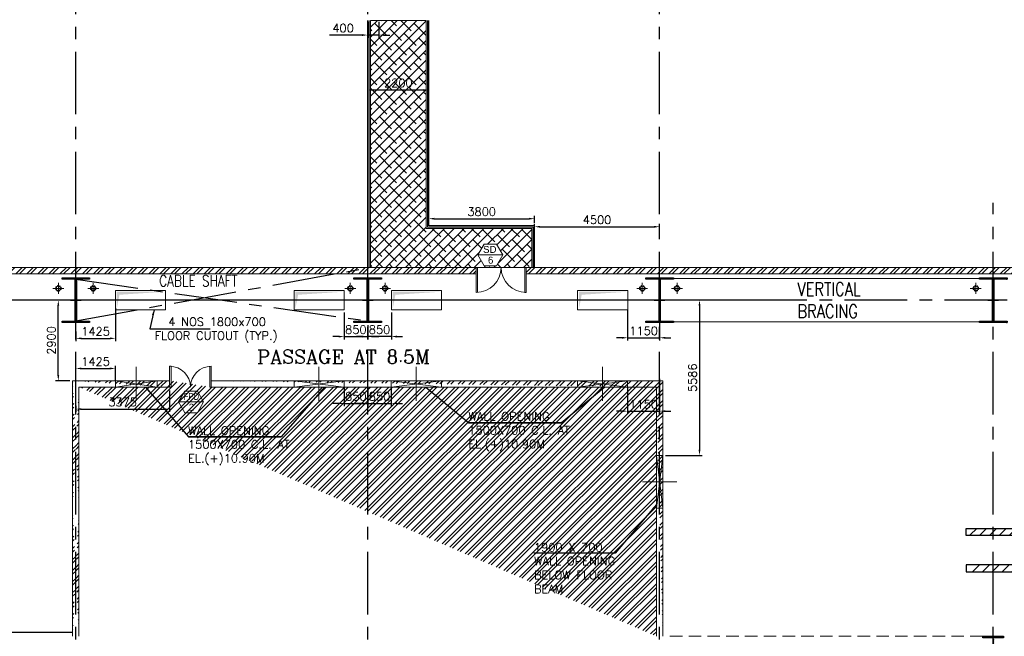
# Model space of a CAD drawing. Header units: inches. Extents: x 0 to 1544102, y 0 to 23144100.
# Tile 132 of 203: x 476558 to 511973, y 141985 to 164180. Entities that reach past the tile are written whole.
import ezdxf
from ezdxf.enums import TextEntityAlignment as Align

# ---------------------------------------------------------------- set-up
doc = ezdxf.new("R2010")
doc.units = ezdxf.units.IN
doc.header["$LTSCALE"] = 1800
doc.header["$MEASUREMENT"] = 0
for name, pattern in [('CENTER', [2, 1.25, -0.25, 0.25, -0.25]), ('CENTER2', [1.125, 0.75, -0.125, 0.125, -0.125]), ('HIDDEN', [0.375, 0.25, -0.125]), ('HIDDEN2', [0.1875, 0.125, -0.0625])]:
    doc.linetypes.add(name, pattern=pattern)
doc.layers.get('0').update_dxf_attribs({"color": 253})
for name, color, linetype in [('1', 7, 'Continuous'), ('BRACING', 1, 'HIDDEN'), ('CEN', 2, 'CENTER'), ('COL', 1, 'Continuous'), ('GRID', 251, 'CENTER'), ('REV3', 2, 'Continuous'), ('STEEL', 231, 'Continuous')]:
    doc.layers.add(name, color=color, linetype=linetype)
for name, color, linetype, lineweight in [('2CON', 1, 'Continuous', 13), ('A-CHEQUERED PLATE HATCH', 252, 'Continuous', 9), ('A-DOOR', 31, 'Continuous', 9), ('A-WIN TAG', 3, 'Continuous', 13), ('A-WIN TAG TEXT', 3, 'Continuous', 13), ('CL', 8, 'CENTER', 15), ('DIM', 4, 'Continuous', 18), ('EQPT', 8, 'HIDDEN', 9), ('EQUIP', 8, 'Continuous', 9), ('LEADER', 4, 'Continuous', 15), ('OPENING EO', 2, 'Continuous', 18), ('RAIN WATER', 6, 'Continuous', 18), ('STAIR', 2, 'Continuous', 15), ('TEXT', 3, 'Continuous', 18), ('WALL', 6, 'Continuous', 18), ('WALL HATCH', 251, 'Continuous', 13), ('WALL1', 6, 'Continuous', 18)]:
    doc.layers.add(name, color=color, linetype=linetype, lineweight=lineweight)
doc.styles.add('ROAMNS', font='ROMANS.shx')
doc.styles.add('ROMANC', font='ROMANC.SHX')
doc.styles.add('ROMANS', font='romans.shx')
doc.styles.get("Standard").update_dxf_attribs({"font": 'arial.ttf'})
doc.linetypes.add('FENCELINE1', pattern='A,0.25,-0.1,[133,ltypeshp.shx,S=0.1,R=0,X=-0.1,Y=0],-0.1,1', length=1.45)
doc.dimstyles.new('270-TA-100', dxfattribs={"dimscale": 150, "dimtxt": 400, "dimasz": 2, "dimexe": 0.75, "dimexo": 1, "dimgap": 1, "dimtad": 1, "dimdec": 0, "dimzin": 12, "dimdsep": 46, "dimtxsty": 'ROMANS', "dimcen": 0, "dimclrd": 256, "dimclre": 256, "dimclrt": 6, "dimadec": 1, "dimazin": 3, "dimtfac": 1, "dimtdec": 0, "dimtix": 1, "dimtmove": 2, "dimatfit": 0, "dimfxl": 1.25, "dimarcsym": 2})
doc.dimstyles.new('DIM INT 1', dxfattribs={"dimtxt": 300, "dimasz": 200, "dimexe": 100, "dimexo": 100, "dimgap": 100, "dimtad": 1, "dimdec": 0, "dimzin": 13, "dimdsep": 46, "dimlunit": 5, "dimtxsty": 'ROAMNS', "dimblk2": 'OBLIQUE', "dimcen": 0.09, "dimclrd": 9, "dimclre": 9, "dimclrt": 4, "dimadec": 0, "dimazin": 0, "dimtfac": 1, "dimtdec": 0, "dimtix": 1, "dimtmove": 2, "dimatfit": 3, "dimfxl": 1, "dimtolj": 1, "dimtzin": 13, "dimarcsym": 0})
pattern_1 = [(225, (9440, -2e-05), (176.7767, -176.7767), [])]
pattern_2 = [(45, (-441058.83, -169272.05), (-198.87378, 198.87378), []), (45, (-440926.25, -169272.05), (-198.87378, 198.87378), [])]

# ---------------------------------------------------------------- blocks, each defined once
blk = doc.blocks.new('C-ROW COLUMN')
at = {"layer": 'COL'}
h = blk.add_hatch(dxfattribs=at)
h.set_pattern_fill('ANSI31', color=256, scale=200, style=0)
h.set_pattern_definition([(45, (-1315.907, -6.545), (-17.6776695, 17.6776695), [])])
h.paths.add_polyline_path([(77950, 120865), (76960, 120865), (76960, 120820), (77950, 120820)])
h.paths.add_polyline_path([(77478, 120820), (77433, 120820), (77433, 119310), (77478, 119310)])
h.paths.add_polyline_path([(77950, 119310), (76960, 119310), (76960, 119265), (77950, 119265)])
at = {"layer": 'CEN'}
for p, q in [((77455, 119265), (77455, 120865)), ((77264, 120065), (77647, 120065))]:
    blk.add_line(p, q, dxfattribs=at)
at = {"layer": 'COL'}
for points in [[(76960, 120865), (77950, 120865), (77950, 120820), (76960, 120820)], [(77433, 120820), (77478, 120820), (77478, 119310), (77433, 119310)], [(76960, 119310), (77950, 119310), (77950, 119265), (76960, 119265)]]:
    blk.add_lwpolyline(points, close=True, dxfattribs=at)
blk = doc.blocks.new('*D697')
at = {"layer": 'DIM', "color": 9, "lineweight": -2, "transparency": 16777216}
for p, q in [((478095, 154085), (477847, 154085)), ((477947, 151385), (477947, 153885)), ((478361, 151185), (477847, 151185))]:
    blk.add_line(p, q, dxfattribs=at)
at = {"layer": 'DIM', "color": 9, "transparency": 16777216}
for points in [[(477913, 153885), (477980, 153885), (477947, 154085)], [(477913, 151385), (477980, 151385), (477947, 151185)]]:
    blk.add_solid(points, dxfattribs=at)
at = {"layer": 'DIM', "color": 4, "transparency": 16777216, "insert": (477697, 152635), "char_height": 300, "attachment_point": 5, "rotation": 90, "style": 'ROAMNS'}
blk.add_mtext('\\A1;2900', dxfattribs=at)
blk = doc.blocks.new('_Oblique')
at = {"color": 0, "linetype": 'ByBlock', "lineweight": -2}
blk.add_line((-0.5, -0.5), (0.5, 0.5), dxfattribs=at)
blk = doc.blocks.new('LPH-2 ARCH-R0')
at = {"layer": 'STEEL'}
h = blk.add_hatch(dxfattribs=at)
h.set_pattern_fill('ANSI31', color=256, scale=2000, angle=180, style=0)
h.set_pattern_definition(pattern_1)
h.paths.add_polyline_path([(-10889, 780), (-10889, 530), (7190, 530), (7190, 780)])
h = blk.add_hatch(dxfattribs=at)
h.set_pattern_fill('ANSI31', color=256, scale=2000, angle=180, style=0)
h.set_pattern_definition(pattern_1)
h.paths.add_polyline_path([(-10889, -529), (-10889, -779), (7190, -780), (7190, -530)])
at = {"layer": 'EQPT', "linetype": 'CENTER2'}
for p, q in [((8386, 866), (8386, 1050)), ((2345, -453), (2345, 453)), ((-1749, -305), (-1749, 305)), ((-1375, -305), (-1375, 305)), ((-300, -305), (-300, 305)), ((6500, -305), (6500, 305)), ((8725, -305), (8725, 305)), ((9440, -305), (9440, 305)), ((10025, -305), (10025, 305)), ((10657, 0), (-2929, 0)), ((8386, -866), (8386, -1050))]:
    blk.add_line(p, q, dxfattribs=at)
at = {"layer": 'EQPT', "linetype": 'CENTER2', "ltscale": 0.25}
for p, q in [((3991, -1100), (4563, 0)), ((5491, -1100), (4919, 0)), ((3991, -1030), (3991, -1170)), ((5491, -1030), (5491, -1170)), ((3921, -1100), (4061, -1100)), ((5421, -1100), (5561, -1100))]:
    blk.add_line(p, q, dxfattribs=at)
at = {"layer": 'EQUIP'}
for p, q in [((-2409, 866), (-2521, 866)), ((8850, 866), (-2409, 866)), ((-2409, -866), (-2409, 866)), ((8443, 1050), (8329, 1050)), ((8329, 866), (8329, 1050)), ((8443, 866), (8443, 1050)), ((8850, -866), (8850, 866)), ((8850, 736), (10025, 736)), ((10025, -736), (10025, 736)), ((-240, -60), (-360, 60)), ((-242, 58), (-358, -58)), ((3952, -1079), (4524, 21)), ((5530, -1079), (4958, 21)), ((6560, -60), (6440, 60)), ((6558, 58), (6442, -58)), ((8785, -60), (8665, 60)), ((8783, 58), (8667, -58)), ((10589, 230), (10422, 230)), ((10589, 230), (10589, -230)), ((10610, 214), (10589, 214)), ((10610, 214), (10610, -214)), ((4030, -1121), (4602, -21)), ((5452, -1121), (4880, -21)), ((10410, -230), (10589, -230)), ((10610, -214), (10589, -214)), ((-2409, -866), (-2520, -866)), ((-2409, -866), (8850, -866)), ((8249, -866), (8249, -1050)), ((8522, -1050), (8249, -1050)), ((8522, -866), (8522, -1050)), ((8850, -736), (10025, -736))]:
    blk.add_line(p, q, dxfattribs=at)
for centre, radius in [((2345, 0), 406), ((-1375, 0), 136), ((-300, 0), 107), ((-300, 0), 57), ((4563, 0), 44.5), ((4563, 0), 44.5), ((4919, 0), 44.5), ((4919, 0), 44.5), ((9440, 0), 228), ((3991, -1100), 44.5), ((5491, -1100), 44.5)]:
    blk.add_circle(centre, radius, dxfattribs=at)
at = {"layer": 'EQUIP', "linetype": 'HIDDEN2'}
blk.add_circle((-1749, 0), 136, dxfattribs=at)
at = {"layer": 'EQUIP'}
blk.add_arc((-1807, 0), 1122, 129.4698, 230.5454, dxfattribs=at)
blk.add_ellipse((10025, 0), major_axis=(28, 737), ratio=0.557924, start_param=3.20858, end_param=6.350172, dxfattribs=at)
at = {"layer": 'STEEL'}
for p, q in [((7190, 530), (7190, 780)), ((7190, -530), (7190, -780))]:
    blk.add_line(p, q, dxfattribs=at)
for points in [[(7190, 530), (-11029, 530), (-11029, 780), (7190, 780)], [(7190, -530), (-11029, -529), (-11029, -779), (7190, -780)]]:
    blk.add_lwpolyline(points, dxfattribs=at)
blk = doc.blocks.new('*D635')
at = {"layer": 'DIM', "color": 9, "lineweight": -2, "transparency": 16777216}
for p, q in [((489076, 161648), (489076, 161748)), ((491076, 161648), (489276, 161648)), ((491276, 161648), (491276, 161748))]:
    blk.add_line(p, q, dxfattribs=at)
at = {"layer": 'DIM', "color": 9, "transparency": 16777216}
for points in [[(489276, 161681), (489276, 161615), (489076, 161648)], [(491076, 161681), (491076, 161615), (491276, 161648)]]:
    blk.add_solid(points, dxfattribs=at)
at = {"layer": 'DIM', "color": 4, "transparency": 16777216, "insert": (490176, 161898), "char_height": 300, "attachment_point": 5, "style": 'ROAMNS'}
blk.add_mtext('\\A1;2200', dxfattribs=at)
blk = doc.blocks.new('*D636')
at = {"layer": 'DIM', "color": 9, "lineweight": -2, "transparency": 16777216}
for p, q in [((491276, 156865), (491276, 157117)), ((491476, 157017), (494876, 157017)), ((495076, 156865), (495076, 157117))]:
    blk.add_line(p, q, dxfattribs=at)
at = {"layer": 'DIM', "color": 9, "transparency": 16777216}
for points in [[(491476, 157050), (491476, 156983), (491276, 157017)], [(494876, 157050), (494876, 156983), (495076, 157017)]]:
    blk.add_solid(points, dxfattribs=at)
at = {"layer": 'DIM', "color": 4, "transparency": 16777216, "insert": (493176, 157267), "char_height": 300, "attachment_point": 5, "style": 'ROAMNS'}
blk.add_mtext('\\A1;3800', dxfattribs=at)
blk = doc.blocks.new('*D489')
at = {"layer": 'DIM', "color": 9, "lineweight": -2, "transparency": 16777216}
for p, q in [((495076, 156237), (495076, 156827)), ((495276, 156727), (499376, 156727)), ((499576, 156296), (499576, 156827))]:
    blk.add_line(p, q, dxfattribs=at)
at = {"layer": 'DIM', "color": 9, "transparency": 16777216}
for points in [[(495276, 156760), (495276, 156693), (495076, 156727)], [(499376, 156760), (499376, 156693), (499576, 156727)]]:
    blk.add_solid(points, dxfattribs=at)
at = {"layer": 'DIM', "color": 4, "transparency": 16777216, "insert": (497326, 156977), "char_height": 300, "attachment_point": 5, "style": 'ROAMNS'}
blk.add_mtext('\\A1;4500', dxfattribs=at)
blk = doc.blocks.new('M_Double-Flush - 1500 X 2100 FPD2-274474-8_50M')
at = {"layer": 'A-DOOR', "lineweight": 18}
for p, q in [((-750, 865), (-699, 865)), ((-750, 115), (-750, 865)), ((-699, 115), (-699, 865)), ((699, 115), (699, 863)), ((750, 115), (750, 865)), ((-750, 115), (-699, 115)), ((750, 115), (699, 115))]:
    blk.add_line(p, q, dxfattribs=at)
at = {"layer": 'A-DOOR'}
for centre, start, end in [((-750, 115), 0, 90), ((750, 115), 90, 180)]:
    blk.add_arc(centre, 750, start, end, dxfattribs=at)
blk = doc.blocks.new('M_Double-Flush - 2000 X 2100 SD1-275612-8_50M')
at = {"layer": 'A-DOOR', "lineweight": 18}
for p, q in [((-1000, 1115), (-949, 1115)), ((-1000, 115), (-1000, 1115)), ((-949, 115), (-949, 1115)), ((949, 115), (949, 1114)), ((1000, 115), (1000, 1115)), ((-1000, 115), (-949, 115)), ((1000, 115), (949, 115))]:
    blk.add_line(p, q, dxfattribs=at)
at = {"layer": 'A-DOOR'}
for centre, start, end in [((-1000, 115), 0, 90), ((1000, 115), 90, 180)]:
    blk.add_arc(centre, 1000, start, end, dxfattribs=at)
blk = doc.blocks.new('*D849')
at = {"layer": 'DIM', "color": 9, "lineweight": -2, "transparency": 16777216}
for p, q in [((481951, 150830), (481951, 150064)), ((478576, 150276), (478576, 150064)), ((478776, 150164), (481751, 150164))]:
    blk.add_line(p, q, dxfattribs=at)
at = {"layer": 'DIM', "color": 9, "transparency": 16777216}
for points in [[(478776, 150197), (478776, 150131), (478576, 150164)], [(481751, 150197), (481751, 150131), (481951, 150164)]]:
    blk.add_solid(points, dxfattribs=at)
at = {"layer": 'DIM', "color": 4, "transparency": 16777216, "insert": (480263, 150414), "char_height": 300, "attachment_point": 5, "style": 'ROAMNS'}
blk.add_mtext('\\A1;3375', dxfattribs=at)
blk = doc.blocks.new('*D1312')
at = {"layer": 'DIM', "color": 9, "lineweight": -2, "transparency": 16777216}
for p, q in [((489076, 164105), (489076, 163526)), ((489476, 164105), (489476, 163526)), ((488876, 163626), (487704, 163626)), ((489476, 163626), (489076, 163626)), ((489676, 163626), (489876, 163626))]:
    blk.add_line(p, q, dxfattribs=at)
at = {"layer": 'DIM', "color": 9, "transparency": 16777216}
for points in [[(488876, 163660), (488876, 163593), (489076, 163626)], [(489676, 163660), (489676, 163593), (489476, 163626)]]:
    blk.add_solid(points, dxfattribs=at)
at = {"layer": 'DIM', "color": 4, "transparency": 16777216, "insert": (488190, 163876), "char_height": 300, "attachment_point": 5, "style": 'ROAMNS'}
blk.add_mtext('\\A1;400', dxfattribs=at)
blk = doc.blocks.new('Stub column')
at = {"layer": 'COL', "linetype": 'ByBlock'}
for p, q in [((-108, 90), (-108, -90)), ((-108, 90), (-100, 90)), ((-108, 90), (-100, 90)), ((-108, 90), (-108, -90)), ((-25, 100), (-100, 100)), ((-100, 100), (-100, -100)), ((-100, 100), (-100, -100)), ((-25, 100), (-100, 100)), ((90, 108), (-90, 108)), ((-90, 100), (-90, 108)), ((-90, 100), (-90, 108)), ((-25, 100), (100, 100)), ((90, 100), (90, 108)), ((100, 100), (100, -100)), ((108, 90), (100, 90)), ((108, 90), (108, -90)), ((-108, -90), (-100, -90)), ((-108, -90), (-100, -90)), ((-100, -100), (-25, -100)), ((-100, -100), (-25, -100)), ((-90, -100), (-90, -108)), ((-90, -100), (-90, -108)), ((90, -108), (-90, -108)), ((100, -100), (-25, -100)), ((90, -100), (90, -108)), ((108, -90), (100, -90))]:
    blk.add_line(p, q, dxfattribs=at)
for points in [[(-25, -100), (-25, -97, 0.401544), (-31, -91), (-88, -88, -0.401544), (-94, -82), (-94, 82, -0.401544), (-88, 88), (-31, 91, 0.401544), (-25, 97), (-25, 100)], [(-25, -100), (-25, -97, 0.401544), (-31, -91), (-88, -88, -0.401544), (-94, -82), (-94, 82, -0.401544), (-88, 88), (-31, 91, 0.401544), (-25, 97), (-25, 100)], [(25, -100), (25, -97, -0.401544), (31, -91), (88, -88, 0.401544), (94, -82), (94, 82, 0.401544), (88, 88), (31, 91, -0.401544), (25, 97), (25, 100)]]:
    blk.add_lwpolyline(points, format="xyb", dxfattribs=at)
blk = doc.blocks.new('*D1334')
at = {"layer": 'DIM', "color": 9, "lineweight": -2, "transparency": 16777216}
for p, q in [((480001, 153792), (480001, 152609)), ((478576, 152955), (478576, 152609)), ((478776, 152709), (479801, 152709))]:
    blk.add_line(p, q, dxfattribs=at)
at = {"layer": 'DIM', "color": 9, "transparency": 16777216}
for points in [[(478776, 152743), (478776, 152676), (478576, 152709)], [(479801, 152743), (479801, 152676), (480001, 152709)]]:
    blk.add_solid(points, dxfattribs=at)
at = {"layer": 'DIM', "color": 4, "transparency": 16777216, "insert": (479288, 152959), "char_height": 300, "attachment_point": 5, "style": 'ROAMNS'}
blk.add_mtext('\\A1;1425', dxfattribs=at)
blk = doc.blocks.new('*D1335')
at = {"layer": 'DIM', "color": 9, "lineweight": -2, "transparency": 16777216}
for p, q in [((498426, 153733), (498426, 152630)), ((499576, 153673), (499576, 152630)), ((498226, 152730), (498026, 152730)), ((498426, 152730), (499576, 152730)), ((499776, 152730), (499976, 152730))]:
    blk.add_line(p, q, dxfattribs=at)
at = {"layer": 'DIM', "color": 9, "transparency": 16777216}
for points in [[(498226, 152763), (498226, 152697), (498426, 152730)], [(499776, 152763), (499776, 152697), (499576, 152730)]]:
    blk.add_solid(points, dxfattribs=at)
at = {"layer": 'DIM', "color": 4, "transparency": 16777216, "insert": (499001, 152980), "char_height": 300, "attachment_point": 5, "style": 'ROAMNS'}
blk.add_mtext('\\A1;1150', dxfattribs=at)
blk = doc.blocks.new('*D1338')
at = {"layer": 'DIM', "color": 9, "lineweight": -2, "transparency": 16777216}
for p, q in [((499576, 151249), (499576, 149990)), ((498425, 150970), (498425, 149990)), ((498225, 150090), (498025, 150090)), ((498425, 150090), (499576, 150090)), ((499776, 150090), (499976, 150090))]:
    blk.add_line(p, q, dxfattribs=at)
at = {"layer": 'DIM', "color": 9, "transparency": 16777216}
for points in [[(498225, 150123), (498225, 150056), (498425, 150090)], [(499776, 150123), (499776, 150056), (499576, 150090)]]:
    blk.add_solid(points, dxfattribs=at)
at = {"layer": 'DIM', "color": 4, "transparency": 16777216, "insert": (499001, 150340), "char_height": 300, "attachment_point": 5, "style": 'ROAMNS'}
blk.add_mtext('\\A1;1150', dxfattribs=at)
blk = doc.blocks.new('*D1339')
at = {"layer": 'DIM', "color": 9, "lineweight": -2, "transparency": 16777216}
for p, q in [((489925, 150970), (489925, 150268)), ((488876, 150368), (488676, 150368)), ((489076, 150494), (489076, 150268)), ((489076, 150368), (489925, 150368)), ((490125, 150368), (490325, 150368))]:
    blk.add_line(p, q, dxfattribs=at)
at = {"layer": 'DIM', "color": 9, "transparency": 16777216}
for points in [[(488876, 150402), (488876, 150335), (489076, 150368)], [(490125, 150402), (490125, 150335), (489925, 150368)]]:
    blk.add_solid(points, dxfattribs=at)
at = {"layer": 'DIM', "color": 4, "transparency": 16777216, "insert": (489501, 150618), "char_height": 300, "attachment_point": 5, "style": 'ROAMNS'}
blk.add_mtext('\\A1;850', dxfattribs=at)
blk = doc.blocks.new('*D1340')
at = {"layer": 'DIM', "color": 9, "lineweight": -2, "transparency": 16777216}
for p, q in [((488226, 150970), (488226, 150268)), ((489076, 150970), (489076, 150268)), ((488026, 150368), (487826, 150368)), ((488226, 150368), (489076, 150368)), ((489276, 150368), (489476, 150368))]:
    blk.add_line(p, q, dxfattribs=at)
at = {"layer": 'DIM', "color": 9, "transparency": 16777216}
for points in [[(488026, 150402), (488026, 150335), (488226, 150368)], [(489276, 150402), (489276, 150335), (489076, 150368)]]:
    blk.add_solid(points, dxfattribs=at)
at = {"layer": 'DIM', "color": 4, "transparency": 16777216, "insert": (488651, 150618), "char_height": 300, "attachment_point": 5, "style": 'ROAMNS'}
blk.add_mtext('\\A1;850', dxfattribs=at)
blk = doc.blocks.new('*D1332')
at = {"layer": 'DIM', "color": 9, "lineweight": -2, "transparency": 16777216}
for p, q in [((478576, 151117), (478576, 151725)), ((478776, 151625), (479800, 151625)), ((480000, 151170), (480000, 151725))]:
    blk.add_line(p, q, dxfattribs=at)
at = {"layer": 'DIM', "color": 9, "transparency": 16777216}
for points in [[(478776, 151659), (478776, 151592), (478576, 151625)], [(479800, 151659), (479800, 151592), (480000, 151625)]]:
    blk.add_solid(points, dxfattribs=at)
at = {"layer": 'DIM', "color": 4, "transparency": 16777216, "insert": (479288, 151875), "char_height": 300, "attachment_point": 5, "style": 'ROAMNS'}
blk.add_mtext('\\A1;1425', dxfattribs=at)
blk = doc.blocks.new('*D1365')
at = {"layer": 'DIM', "color": 9, "lineweight": -2, "transparency": 16777216}
for p, q in [((488226, 153635), (488226, 152674)), ((489076, 153185), (489076, 152674)), ((488026, 152774), (487826, 152774)), ((488226, 152774), (489076, 152774)), ((489276, 152774), (489476, 152774))]:
    blk.add_line(p, q, dxfattribs=at)
at = {"layer": 'DIM', "color": 9, "transparency": 16777216}
for points in [[(488026, 152807), (488026, 152740), (488226, 152774)], [(489276, 152807), (489276, 152740), (489076, 152774)]]:
    blk.add_solid(points, dxfattribs=at)
at = {"layer": 'DIM', "color": 4, "transparency": 16777216, "insert": (488651, 153024), "char_height": 300, "attachment_point": 5, "style": 'ROAMNS'}
blk.add_mtext('\\A1;850', dxfattribs=at)
blk = doc.blocks.new('*D1366')
at = {"layer": 'DIM', "color": 9, "lineweight": -2, "transparency": 16777216}
for p, q in [((489926, 153635), (489926, 152674)), ((489076, 153185), (489076, 152674)), ((488876, 152774), (488676, 152774)), ((489926, 152774), (489076, 152774)), ((490126, 152774), (490326, 152774))]:
    blk.add_line(p, q, dxfattribs=at)
at = {"layer": 'DIM', "color": 9, "transparency": 16777216}
for points in [[(488876, 152807), (488876, 152740), (489076, 152774)], [(490126, 152807), (490126, 152740), (489926, 152774)]]:
    blk.add_solid(points, dxfattribs=at)
at = {"layer": 'DIM', "color": 4, "transparency": 16777216, "insert": (489501, 153024), "char_height": 300, "attachment_point": 5, "style": 'ROAMNS'}
blk.add_mtext('\\A1;850', dxfattribs=at)
blk = doc.blocks.new('*D1367')
at = {"layer": 'DIM', "color": 9, "lineweight": -2, "transparency": 16777216}
for p, q in [((500960, 154085), (500910, 154085)), ((501010, 153885), (501010, 148699)), ((499791, 148499), (501110, 148499))]:
    blk.add_line(p, q, dxfattribs=at)
at = {"layer": 'DIM', "color": 9, "transparency": 16777216}
for points in [[(500976, 153885), (501043, 153885), (501010, 154085)], [(500976, 148699), (501043, 148699), (501010, 148499)]]:
    blk.add_solid(points, dxfattribs=at)
at = {"layer": 'DIM', "color": 4, "transparency": 16777216, "insert": (500760, 151292), "char_height": 300, "attachment_point": 5, "rotation": 90, "style": 'ROAMNS'}
blk.add_mtext('\\A1;5586', dxfattribs=at)
blk = doc.blocks.new('SC-01& LIFT')
at = {"layer": 'WALL HATCH'}
h = blk.add_hatch(dxfattribs=at)
h.set_pattern_fill('ANSI32', color=256, scale=750, style=0)
h.set_pattern_definition([(45, (-441713.83, -169222.05), (-198.87378, 198.87378), []), (45, (-441581.25, -169222.05), (-198.87378, 198.87378), [])])
edge = h.paths.add_edge_path()
edge.add_arc((3173, -33583100), 33587860, 89.9999019, 90.0002943, ccw=False)
edge.add_line((3230, 4760), (3230, 9000))
edge.add_line((3230, 9000), (3000, 9000))
edge.add_line((3000, 9000), (3000, 4760))
h = blk.add_hatch(dxfattribs=at)
h.set_pattern_fill('ANSI32', color=256, scale=750, style=0)
h.set_pattern_definition([(45, (-421565.83, -181789.8), (-198.87378, 198.87378), []), (45, (-421433.25, -181789.8), (-198.87378, 198.87378), [])])
h.paths.add_polyline_path([(3000, 3180), (2305, 3180), (115, 3180), (115, 3295), (3000, 3295)])
h.paths.add_polyline_path([(3000, 3295), (115, 3295), (115, 3410), (125, 3410), (3000, 3410)])
h = blk.add_hatch(dxfattribs=at)
h.set_pattern_fill('ANSI32', color=256, scale=750, style=0)
h.set_pattern_definition([(45, (-466575.8, -141084.9), (-198.87378, 198.87378), []), (45, (-466443.2, -141084.9), (-198.87378, 198.87378), [])])
h.paths.add_polyline_path([(900, 3180), (670, 3180), (670, 1280), (900, 1280)])
h = blk.add_hatch(dxfattribs=at)
h.set_pattern_fill('ANSI32', color=256, scale=750, style=0)
h.set_pattern_definition(pattern_2)
h.paths.add_polyline_path([(3230, 3180), (3000, 3180), (3000, 2663), (3230, 2663)])
h = blk.add_hatch(dxfattribs=at)
h.set_pattern_fill('ANSI32', color=256, scale=750, style=0)
h.set_pattern_definition(pattern_2)
h.paths.add_polyline_path([(3230, 1863), (3000, 1863), (3000, 1280), (3230, 1280)])
h = blk.add_hatch(dxfattribs=at)
h.set_pattern_fill('ANSI32', color=256, scale=750, style=0)
h.set_pattern_definition([(45, (-441713.83, -169272.05), (-198.87378, 198.87378), []), (45, (-441581.25, -169272.05), (-198.87378, 198.87378), [])])
h.paths.add_polyline_path([(3000, 1050), (3000, 1280), (115, 1280), (115, 1050)])
at = {"layer": 'COL'}
for points in [[(-115, 9085), (115, 9085), (115, 8855), (-115, 8855)], [(3000, 9085), (3230, 9085), (3230, 8855), (3000, 8855)], [(3000, 3410), (3230, 3410), (3230, 3180), (3000, 3180)]]:
    blk.add_lwpolyline(points, close=True, dxfattribs=at)
at = {"layer": 'REV3', "linetype": 'Continuous'}
for p, q in [((115, 1280), (-115, 1280)), ((115, 1050), (-115, 1050))]:
    blk.add_line(p, q, dxfattribs=at)
at = {"layer": 'STAIR', "linetype": 'FENCELINE1', "ltscale": 0.25}
for p, q in [((545, 8855), (545, 4605)), ((2845, 8855), (2845, 5396)), ((1645, 7605), (1645, 4605)), ((1745, 7605), (1745, 5971))]:
    blk.add_line(p, q, dxfattribs=at)
at = {"layer": 'STAIR'}
for p, q in [((595, 8805), (595, 4605)), ((2795, 8805), (595, 8805)), ((2795, 8805), (2795, 5422)), ((2795, 7605), (595, 7605)), ((1595, 7605), (1595, 4605)), ((1795, 7605), (1795, 5945)), ((1595, 7355), (595, 7355)), ((1595, 7105), (595, 7105)), ((2795, 7355), (1795, 7355)), ((2795, 7105), (1795, 7105)), ((1595, 6855), (595, 6855)), ((2795, 6855), (1795, 6855)), ((1595, 6605), (595, 6605)), ((2795, 6605), (1795, 6605)), ((1595, 6355), (595, 6355)), ((1595, 6105), (595, 6105)), ((2795, 6355), (1795, 6355)), ((2795, 6105), (1795, 6105)), ((1595, 5855), (595, 5855)), ((2845, 5396), (1745, 5971)), ((2795, 5855), (1967, 5855)), ((1595, 5605), (595, 5605)), ((1595, 5355), (595, 5355)), ((2795, 5655), (2350, 5655)), ((1595, 5105), (595, 5105)), ((1645, 4605), (545, 4605)), ((1595, 4855), (595, 4855))]:
    blk.add_line(p, q, dxfattribs=at)
at = {"layer": 'WALL'}
for p, q in [((670, 1050), (670, 3410)), ((900, 1050), (900, 3410)), ((3000, 3510), (3000, 3410)), ((3230, 3510), (3230, 3410)), ((3000, 3180), (3000, 2663)), ((3000, 2663), (3000, 3180)), ((3000, 2663), (3230, 2663)), ((3000, 1863), (3230, 1863)), ((3000, 1050), (3000, 1863))]:
    blk.add_line(p, q, dxfattribs=at)
at = {"layer": 'WALL', "flags": 128}
for points in [[(3230, 9000), (3230, 4710), (3000, 4710), (3000, 9000)], [(115, 3410), (3000, 3410)], [(3230, 3510), (3000, 3510)], [(115, 3180), (3000, 3180)], [(3000, 1280), (3000, 1863)], [(3230, 1280), (3230, 1863)], [(115, 1280), (3000, 1280)], [(115, 1050), (2870, 1050)]]:
    blk.add_lwpolyline(points, dxfattribs=at)
at = {"layer": 'WALL'}
for points in [[(-115, 1280), (-115, 1050), (3230, 1050), (3230, 3180)], [(-115, 1280), (-115, 1050)], [(115, 1280), (115, 1050)]]:
    blk.add_lwpolyline(points, dxfattribs=at)
at = {"layer": 'COL', "xscale": -1, "rotation": 180}
for p in [(0, 8970), (3115, 8970), (0, 3295), (785, 3295), (3115, 3295), (785, 1165), (3115, 1165)]:
    blk.add_blockref('Stub column', p, dxfattribs=at)
at = {"layer": 'COL'}
blk.add_blockref('Stub column', (0, 1165), dxfattribs=at)
at = {"layer": 'TEXT', "linetype": 'CENTER', "style": 'ROMANC'}
for s, height, p in [('UP', 300, (2150, 6467, -1000)), ('UP', 300, (888, 4691, -1000)), ('LIFT', 300, (1493, 2644)), ('2100X1900', 200, (1204, 2307)), ('(INT.CLEAR SIZE)', 150, (913, 2036))]:
    blk.add_text(s, height=height, dxfattribs=at).set_placement(p)
at = {"layer": 'LEADER'}
for points in [[(2182, 6050), (2182, 6855)], [(848, 5478), (848, 4605)]]:
    blk.add_leader(points, dimstyle='270-TA-100', dxfattribs=at)

msp = doc.modelspace()

# ---------------------------------------------------------------- hatches: boundary and pattern name
at = {"layer": 'A-CHEQUERED PLATE HATCH', "linetype": 'Continuous'}
h = msp.add_hatch(dxfattribs=at)
h.set_pattern_fill('ANSI38', color=256, scale=2000, angle=180, style=0)
h.paths.add_polyline_path([(489175.79, 164154.89), (491175.79, 164154.89), (491175.79, 156664.89), (494975.79, 156664.89), (494975.79, 155264.89), (489175.79, 155264.89)])
h.paths.add_polyline_path([(493261.7, 156100.19), (493036.7, 155710.48), (493261.7, 155320.77), (493711.7, 155320.77), (493936.7, 155710.48), (493711.7, 156100.19)], flags=16)
at = {"layer": 'COL'}
h = msp.add_hatch(dxfattribs=at)
h.set_pattern_fill('ANSI31', color=256, scale=200, style=0)
h.set_pattern_definition([(45, (495633.615, 118199.03), (-17.67767, 17.67767), [])])
h.paths.add_polyline_path([(511205.79, 140234.89), (511945.79, 140234.89), (511945.79, 140184.89), (511205.79, 140184.89)])
h.paths.add_polyline_path([(511559.79, 141934.89), (511591.79, 141934.89), (511591.79, 140234.89), (511559.79, 140234.89)])
h.paths.add_polyline_path([(511205.79, 141984.89), (511945.79, 141984.89), (511945.79, 141934.89), (511205.79, 141934.89)])
at = {"layer": 'WALL HATCH'}
h = msp.add_hatch(dxfattribs=at)
h.set_pattern_fill('ANSI32', color=256, scale=750, style=0)
h.paths.add_polyline_path([(470765.79, 155034.89), (470765.79, 155264.89), (469265.79, 155264.89), (469265.79, 155034.89)])
h.paths.add_polyline_path([(471365.79, 155264.89), (471365.79, 155034.89), (478575.79, 155034.89), (478575.79, 155264.89)])
h = msp.add_hatch(dxfattribs=at)
h.set_pattern_fill('ANSI32', color=256, scale=750, style=0)
h.set_pattern_definition([(45, (24861.96, -28052.16), (-198.87378, 198.87378), []), (45, (24994.54, -28052.16), (-198.87378, 198.87378), [])])
h.paths.add_polyline_path([(492975.79, 155034.89), (492975.79, 155264.89), (478575.79, 155264.89), (478575.79, 155034.89)])
h.paths.add_polyline_path([(527575.79, 155034.89), (527575.79, 155264.89), (494775.79, 155264.89), (494775.79, 155034.89)])
h.paths.add_polyline_path([(528775.79, 155264.89), (528775.79, 155034.89), (553302.26, 155034.89), (553302.26, 155264.89)])
h = msp.add_hatch(dxfattribs=at)
h.set_pattern_fill('ANSI32', color=256, scale=750, style=0)
edge = h.paths.add_edge_path()
edge.add_line((478690.79, 150954.89), (481950.79, 150955.46))
edge.add_line((478460.79, 151184.89), (481950.79, 151184.89))
edge.add_line((483450.79, 150955.46), (499460.79, 150954.89))
edge.add_line((483450.79, 151184.89), (499690.79, 151184.89))
edge.add_line((499690.79, 151184.89), (499690.79, 141984.89))
edge.add_line((499460.79, 150954.89), (499460.79, 141984.89))
h = msp.add_hatch(dxfattribs=at)
h.set_pattern_fill('ANSI32', color=256, scale=750, style=0)
edge = h.paths.add_edge_path()
edge.add_line((478690.79, 150954.89), (478690.79, 146620.07))
edge.add_line((478460.79, 151184.89), (478460.79, 146620.07))
h = msp.add_hatch(dxfattribs=at)
h.set_pattern_fill('ANSI32', color=256, scale=750, style=0)
edge = h.paths.add_edge_path()
edge.add_line((478690.79, 146592.35), (478690.79, 141984.89))
edge.add_line((478460.79, 146584.89), (478460.79, 141984.89))

# ---------------------------------------------------------------- linework, layer by layer
for p, q in [((478575.79, 153054.89), (478575.79, 153284.89)), ((511575.79, 140184.89), (511575.79, 141984.89))]:
    msp.add_line(p, q)
at = {"layer": '1'}
msp.add_line((469805.79, 142134.89), (478460.79, 142134.89), dxfattribs=at)
at = {"layer": '2CON'}
for p, q in [((493936.7, 155710.48), (493036.7, 155710.48)), ((483172.96, 150419.41), (482272.96, 150419.41))]:
    msp.add_line(p, q, dxfattribs=at)
at = {"layer": 'A-CHEQUERED PLATE HATCH', "linetype": 'Continuous'}
msp.add_lwpolyline([(489175.79, 164154.89), (491175.79, 164154.89), (491175.79, 156664.89), (494975.79, 156664.89), (494975.79, 155264.89), (489175.79, 155264.89)], close=True, dxfattribs=at)
at = {"layer": 'A-WIN TAG'}
for points in [[(493261.7, 156100.19), (493036.7, 155710.48), (493261.7, 155320.77), (493711.7, 155320.77), (493936.7, 155710.48), (493711.7, 156100.19)], [(482497.96, 150809.12), (482272.96, 150419.41), (482497.96, 150029.7), (482947.96, 150029.7), (483172.96, 150419.41), (482947.96, 150809.12)]]:
    msp.add_lwpolyline(points, close=True, dxfattribs=at)
at = {"layer": 'BRACING', "const_width": 40}
for points in [[(500082.11, 154862.39), (511070.93, 154862.39)], [(500087.44, 153307.39), (511068.33, 153307.39)]]:
    msp.add_lwpolyline(points, dxfattribs=at)
at = {"layer": 'CEN'}
for p, q in [((478575.79, 153334.89), (489075.79, 155244.89)), ((478575.79, 154834.89), (489075.79, 153334.89)), ((511575.79, 140184.89), (511575.79, 141984.89))]:
    msp.add_line(p, q, dxfattribs=at)
at = {"layer": 'CL'}
for p, q in [((480750.48, 150454.89), (480750.48, 151684.89)), ((487321.23, 150454.89), (487321.23, 151684.89)), ((490820.36, 150454.89), (490820.36, 151684.89)), ((497525.36, 150454.89), (497525.36, 151684.89)), ((500190.79, 147548.7), (498960.79, 147548.7))]:
    msp.add_line(p, q, dxfattribs=at)
at = {"layer": 'COL'}
msp.add_lwpolyline([(511205.79, 141984.89), (511945.79, 141984.89), (511945.79, 141934.89), (511205.79, 141934.89)], close=True, dxfattribs=at)
at = {"layer": 'EQPT'}
msp.add_line((499945.79, 141984.89), (511205.79, 141984.89), dxfattribs=at)
at = {"layer": 'GRID'}
for p, q in [((478575.79, 103174.13), (478575.79, 178888.49)), ((489075.79, 103174.13), (489075.79, 178888.49)), ((499575.79, 103174.13), (499575.79, 178888.49)), ((511575.79, 103174.13), (511575.79, 157584.89)), ((594875.79, 154084.89), (459775.79, 154084.89)), ((503075.79, 154084.89), (473776.64, 154084.89))]:
    msp.add_line(p, q, dxfattribs=at)
at = {"layer": 'OPENING EO'}
for p, q in [((480000.48, 151184.89), (480000.48, 150954.89)), ((480000.48, 151184.89), (481500.48, 150954.89)), ((481500.48, 151184.89), (480000.48, 150954.89)), ((480054.48, 151184.89), (480054.48, 151184.89)), ((480054.48, 151184.89), (480054.48, 151184.89)), ((481500.48, 151184.89), (481500.48, 150954.89)), ((486426.23, 151184.89), (486426.23, 150954.89)), ((486426.23, 151184.89), (488216.23, 150954.89)), ((488216.23, 151184.89), (486426.23, 150954.89)), ((488226.23, 151184.89), (488226.23, 150954.89)), ((489925.36, 151184.89), (489925.36, 150954.89)), ((489925.36, 151184.89), (491715.36, 150954.89)), ((491715.36, 151184.89), (489925.36, 150954.89)), ((491725.36, 151184.89), (491725.36, 150954.89)), ((496625.36, 151184.89), (496625.36, 150954.89)), ((496625.36, 151184.89), (496625.36, 150954.89)), ((496625.36, 151184.89), (498425.36, 150954.89)), ((498425.36, 151184.89), (496625.36, 150954.89)), ((498425.36, 151184.89), (498425.36, 150954.89)), ((498425.36, 151184.89), (498425.36, 150954.89)), ((499460.79, 146598.7), (499690.79, 148498.7)), ((499460.79, 148498.7), (499690.79, 146598.7)), ((499460.79, 148498.7), (499690.79, 148498.7)), ((499460.79, 146598.7), (499690.79, 146598.7))]:
    msp.add_line(p, q, dxfattribs=at)
for points in [[(481800.62, 153734.89), (480000.62, 153734.89), (480000.62, 154434.89), (481800.62, 154434.89)], [(486425.88, 153734.89), (488225.88, 153734.89), (488225.88, 154434.89), (486425.88, 154434.89)], [(491726.03, 153734.89), (489926.03, 153734.89), (489926.03, 154434.89), (491726.03, 154434.89)], [(496626.28, 153734.89), (498426.28, 153734.89), (498426.28, 154434.89), (496626.28, 154434.89)]]:
    msp.add_lwpolyline(points, close=True, dxfattribs=at)
at = {"layer": 'OPENING EO', "color": 5}
for points in [[(481750.62, 154384.89), (480050.62, 154384.89), (480147.46, 154279.25), (480050.62, 153784.89)], [(488175.88, 154384.89), (486475.88, 154384.89), (486572.71, 154279.25), (486475.88, 153784.89)], [(491676.03, 154384.89), (489976.03, 154384.89), (490072.86, 154279.25), (489976.03, 153784.89)], [(498376.28, 154384.89), (496676.28, 154384.89), (496773.11, 154279.25), (496676.28, 153784.89)]]:
    msp.add_solid(points, dxfattribs=at)
at = {"layer": 'RAIN WATER', "linetype": 'CENTER2', "ltscale": 0.05}
for p, q in [((477750.79, 154509.89), (478150.79, 154509.89)), ((477950.79, 154309.89), (477950.79, 154709.89)), ((479400.79, 154509.89), (479000.79, 154509.89)), ((479200.79, 154309.89), (479200.79, 154709.89)), ((488250.79, 154509.89), (488650.79, 154509.89)), ((488450.79, 154309.89), (488450.79, 154709.89)), ((489900.79, 154509.89), (489500.79, 154509.89)), ((489700.79, 154309.89), (489700.79, 154709.89)), ((498750.79, 154509.89), (499150.79, 154509.89)), ((498950.79, 154309.89), (498950.79, 154709.89)), ((500400.79, 154509.89), (500000.79, 154509.89)), ((500200.79, 154309.89), (500200.79, 154709.89)), ((510750.79, 154509.89), (511150.79, 154509.89)), ((510950.79, 154309.89), (510950.79, 154709.89))]:
    msp.add_line(p, q, dxfattribs=at)
at = {"layer": 'RAIN WATER', "linetype": 'HIDDEN2', "ltscale": 0.25}
for centre in [(477950.79, 154509.89), (479200.79, 154509.89), (488450.79, 154509.89), (489700.79, 154509.89), (498950.79, 154509.89), (500200.79, 154509.89), (510950.79, 154509.89)]:
    msp.add_circle(centre, 100, dxfattribs=at)
at = {"layer": 'RAIN WATER', "ltscale": 0.25}
for centre in [(477950.79, 154509.89), (479200.79, 154509.89), (488450.79, 154509.89), (489700.79, 154509.89), (498950.79, 154509.89), (500200.79, 154509.89), (510950.79, 154509.89)]:
    msp.add_circle(centre, 75, dxfattribs=at)
at = {"layer": 'STAIR', "linetype": 'FENCELINE1', "ltscale": 0.25}
for p, q in [((489125.79, 155264.89), (489125.79, 164154.89)), ((491225.79, 156714.89), (491225.79, 164154.89)), ((495025.79, 156714.89), (491225.79, 156714.89)), ((495025.79, 155264.89), (495025.79, 156714.89))]:
    msp.add_line(p, q, dxfattribs=at)
at = {"layer": 'STEEL'}
for p, q in [((489075.79, 155264.89), (489075.79, 164154.89)), ((491275.79, 156764.89), (491275.79, 164154.89)), ((495075.79, 156764.89), (491275.79, 156764.89)), ((495075.79, 155264.89), (495075.79, 156764.89))]:
    msp.add_line(p, q, dxfattribs=at)
at = {"layer": 'WALL'}
for p, q in [((478460.79, 151184.89), (481950.79, 151184.89)), ((478460.79, 151184.89), (478460.79, 141984.89)), ((478690.79, 150954.89), (481950.79, 150954.89)), ((478690.79, 150954.89), (478690.79, 141984.89)), ((481950.79, 150954.89), (481950.79, 151184.89)), ((483450.79, 151184.89), (499690.79, 151184.89)), ((483450.79, 150954.89), (483450.79, 151184.89)), ((483450.79, 150954.89), (499460.79, 150954.89)), ((499460.79, 150954.89), (499460.79, 141984.89)), ((499690.79, 151184.89), (499690.79, 141984.89))]:
    msp.add_line(p, q, dxfattribs=at)
at = {"layer": 'WALL1'}
for p, q in [((492975.79, 156764.89), (491275.79, 156764.89)), ((492975.79, 155264.89), (465800.79, 155264.89)), ((492975.79, 155264.89), (492975.79, 155034.89)), ((494775.79, 155264.89), (494775.79, 155034.89)), ((527575.79, 155264.89), (494775.79, 155264.89)), ((492975.79, 155034.89), (466030.79, 155034.89)), ((527575.79, 155034.89), (494775.79, 155034.89))]:
    msp.add_line(p, q, dxfattribs=at)

# ---------------------------------------------------------------- block references
for p in [(401120.35, 34019.74), (411620.35, 34019.74), (422120.35, 34019.74), (434120.35, 34019.74)]:
    msp.add_blockref('C-ROW COLUMN', p)
at = {"layer": 'A-DOOR'}
for name, p in [('SC-01& LIFT', (466575.79, 141084.89)), ('M_Double-Flush - 1500 X 2100 FPD2-274474-8_50M', (482700.79, 150840.46))]:
    msp.add_blockref(name, p, dxfattribs=at)
at = {"layer": 'A-DOOR', "xscale": 0.9, "yscale": 0.9, "zscale": 0.9, "rotation": 180}
msp.add_blockref('M_Double-Flush - 2000 X 2100 SD1-275612-8_50M', (493875.79, 155368.39), dxfattribs=at)
at = {"layer": 'EQUIP'}
msp.add_blockref('LPH-2 ARCH-R0', (521635.79, 145084.89), dxfattribs=at)

# ---------------------------------------------------------------- texts
at = {"layer": 'A-WIN TAG TEXT'}
for s, p in [('SD', (493467, 155910.42)), ('6', (493498.29, 155524.61)), ('2', (482734.55, 150233.54))]:
    msp.add_text(s, height=250, dxfattribs=at).set_placement(p, align=Align.MIDDLE)
at = {"layer": 'A-WIN TAG TEXT', "width": 0.8}
msp.add_text('FPD', height=250, dxfattribs=at).set_placement((482734.31, 150619.35), align=Align.MIDDLE)
at = {"layer": 'OPENING EO', "color": 3, "char_height": 300, "attachment_point": 1, "style": 'ROMANS'}
for s, insert, width in [('\\pi804.11;4 NOS 1800x700 \\P\\pi311.26;FLOOR CUTOUT (TYP.) ', (481099.45, 153456.06), 5565.3721), ('WALL OPENING 1500X700 C.L. AT EL.(+)10.90M', (492694.96, 150052.34), 4429.717), ('WALL OPENING 1500X700 C.L. AT EL.(+)10.90M', (482612.46, 149540.84), 4429.717), ('1900 X 700 WALL OPENING BELOW FLOOR BEAM', (495056.19, 145340.86), 3458)]:
    msp.add_mtext(s, dxfattribs=dict(at, insert=insert, width=width))
at = {"layer": 'TEXT', "style": 'ROMANS', "width": 0.8}
msp.add_text('CABLE SHAFT', height=400, dxfattribs=at).set_placement((481574.51, 154578.43))
at = {"layer": 'TEXT', "style": 'ROMANC'}
msp.add_text('PASSAGE AT 8.5M', height=500, dxfattribs=at).set_placement((485097.06, 151799.37))
at = {"layer": 'TEXT', "insert": (504533.81, 154724.89), "char_height": 480, "width": 2515.419, "attachment_point": 1, "style": 'ROMANS'}
msp.add_mtext('{\\W0.8;VERTICAL BRACING}', dxfattribs=at)

# ---------------------------------------------------------------- dimensions: what is measured, and where the dimension line sits
at = {"layer": 'DIM'}
dim = msp.add_linear_dim(base=(489075.79, 163626.18), p1=(489475.79, 164204.89), p2=(489075.79, 164204.89), dimstyle='DIM INT 1', override={"dimtmove": 0}, dxfattribs=at)
dim.commit()
dim.dimension.update_dxf_attribs({"geometry": '*D1312', "text_midpoint": (488190.08, 163626.18), "dimtype": 160})
for base, p1, p2, picture, middle in [((489075.79, 161647.96), (491275.79, 161547.96), (489075.79, 161547.96), '*D635', (490175.79, 161897.96)), ((495075.79, 157016.73), (491275.79, 156764.89), (495075.79, 156764.89), '*D636', (493175.79, 157266.73)), ((499575.79, 156726.73), (495075.79, 156137.21), (499575.79, 156195.69), '*D489', (497325.79, 156976.73)), ((480000.62, 152709.31), (478575.79, 153054.89), (480000.62, 153891.68), '*D1334', (479288.21, 152959.31)), ((480000.48, 151625.34), (478575.79, 151016.93), (480000.48, 151069.89), '*D1332', (479288.14, 151875.34)), ((499575.79, 150089.5), (498425.36, 151069.89), (499575.79, 151349.41), '*D1338', (499000.58, 150339.5)), ((481950.79, 150164.06), (478575.79, 150376.2), (481950.79, 150929.89), '*D849', (480263.29, 150414.06)), ((489075.79, 150368.44), (488226.23, 151069.89), (489075.79, 151069.89), '*D1340', (488651.01, 150618.44)), ((489925.36, 150368.44), (489075.79, 150594.27), (489925.36, 151069.89), '*D1339', (489500.58, 150618.44))]:
    dim = msp.add_linear_dim(base=base, p1=p1, p2=p2, dimstyle='DIM INT 1', dxfattribs=at)
    dim.commit()
    dim.dimension.update_dxf_attribs({"geometry": picture, "text_midpoint": middle})
for base, p1, p2, picture, middle in [((477946.62, 154084.89), (478460.79, 151184.89), (478195.21, 154084.89), '*D697', (477696.62, 152634.89)), ((501009.52, 148498.7), (501059.51, 154084.89), (499690.79, 148498.7), '*D1367', (500759.52, 151291.79))]:
    dim = msp.add_linear_dim(base=base, p1=p1, p2=p2, angle=90, dimstyle='DIM INT 1', dxfattribs=at)
    dim.commit()
    dim.dimension.update_dxf_attribs({"geometry": picture, "text_midpoint": middle})
for base, p1, p2, picture, middle in [((489075.79, 152773.54), (488225.88, 153734.89), (489075.79, 153284.89), '*D1365', (488650.83, 153023.54)), ((489075.79, 152773.54), (489926.03, 153734.89), (489075.79, 153284.89), '*D1366', (489500.91, 153023.54)), ((499575.79, 152729.97), (498426.28, 153832.7), (499575.79, 153773.22), '*D1335', (499001.04, 152979.97))]:
    dim = msp.add_linear_dim(base=base, p1=p1, p2=p2, dimstyle='DIM INT 1', override={"dimtmove": 1}, dxfattribs=at)
    dim.commit()
    dim.dimension.update_dxf_attribs({"geometry": picture, "text_midpoint": middle})

# ---------------------------------------------------------------- leaders
at = {"layer": 'OPENING EO'}
msp.add_leader([(481389.42, 153734.89), (481235.33, 153055.35), (483414.49, 153055.35)], dimstyle='DIM INT 1', dxfattribs=at)
for points in [[(481080.06, 150954.89), (482630.46, 149162.84), (485967.46, 149162.84)], [(487517.86, 150954.89), (485967.46, 149162.84), (482630.46, 149162.84)], [(491162.56, 150954.89), (492712.96, 149674.34), (496049.96, 149674.34)], [(497600.36, 150954.89), (496049.96, 149674.34), (492712.96, 149674.34)], [(499460.79, 146723.84), (497976.46, 144974.34), (495051.96, 144974.34)]]:
    msp.add_leader(points, dimstyle='DIM INT 1', override={"dimgap": 100, "dimtad": 0}, dxfattribs=at)

doc.saveas('drawing.dxf')
